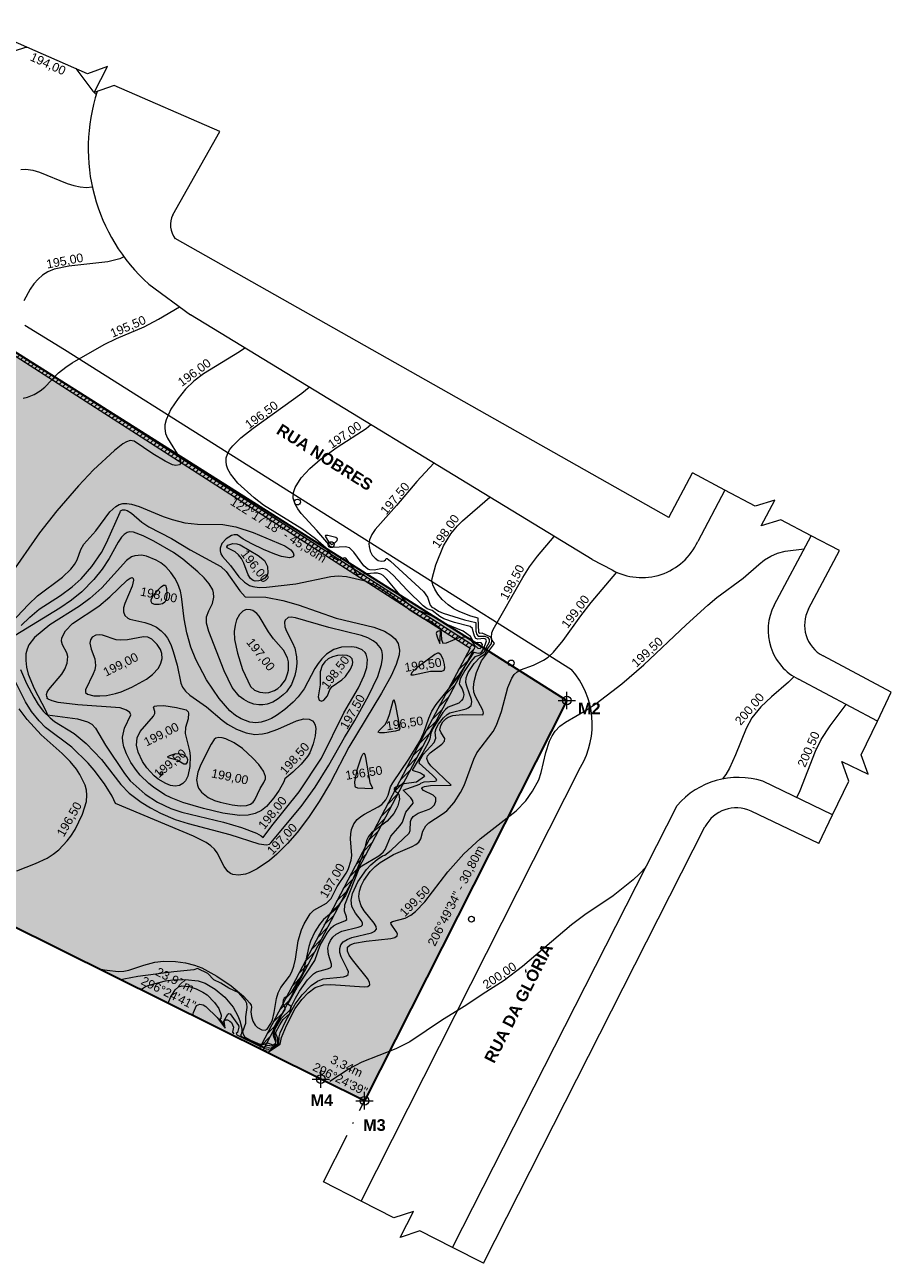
# Model space of a CAD drawing. Header units: metres. Extents: x 590370.8 to 590464.4, y 8271368.9 to 8271453.9.
# Tile 2 of 2: x 590404.9 to 590464.4, y 8271368.9 to 8271453.9. Entities that reach past the tile are written whole.
import ezdxf

# ---------------------------------------------------------------- set-up
doc = ezdxf.new("R2010")
doc.units = ezdxf.units.M
doc.header["$PDMODE"] = 34
doc.header["$PDSIZE"] = 0.6
doc.linetypes.add('ACAD_ISO10W100', pattern=[18, 12, -3, 0, -3])
doc.layers.get('0').update_dxf_attribs({"lineweight": 9})
for name, color, linetype, lineweight in [('@Confinantes', 30, 'ACAD_ISO10W100', 20), ('@Curvas de Nível', 23, 'Continuous', 9), ('@Edificação', 15, 'Continuous', 9), ('@Sistema Viário', 8, 'Continuous', 20), ('Poste', 50, 'Continuous', 9)]:
    doc.layers.add(name, color=color, linetype=linetype, lineweight=lineweight)
doc.layers.add('@Hachura Lote', color=7, linetype='Continuous', lineweight=9, true_color=0xffffad, transparency=0.3)
doc.layers.add('@Perímetro', color=7, linetype='Continuous', lineweight=35, true_color=0x24b28c)
doc.styles.add('ARIAL-00', font='arial.ttf')
doc.styles.get("Standard").update_dxf_attribs({"font": 'arialbd.ttf'})
doc.styles.add('style1', font='arialbd.ttf')

msp = doc.modelspace()

# ---------------------------------------------------------------- hatches: boundary and pattern name
at = {"layer": '@Edificação'}
h = msp.add_hatch(dxfattribs=at)
h.set_pattern_fill('ANSI31', color=256, scale=0.088)
h.set_pattern_definition([(45, (0, 0), (-0.1975656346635, 0.1975656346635), [])])
h.paths.add_polyline_path([(590421.045, 8271383.633), (590421.288, 8271383.512), (590421.344, 8271383.618), (590426.928, 8271394.24), (590435.741, 8271411.001), (590435.851, 8271411.212), (590418.216, 8271422.52), (590413.286, 8271425.681), (590403.284, 8271432.098), (590382.731, 8271402.55), (590383.082, 8271402.381), (590403.383, 8271431.769), (590432.407, 8271413.128), (590435.503, 8271411.139), (590432.162, 8271404.85), (590426.093, 8271393.28), (590421.189, 8271383.909), (590421.101, 8271383.739)])
at = {"layer": '@Hachura Lote'}
h = msp.add_hatch(color=256, dxfattribs=at)
h.dxf.hatch_style = 1
h.paths.add_polyline_path([(590428.252, 8271380.053), (590428.252, 8271380.053), (590425.259, 8271381.54), (590403.788, 8271392.204), (590400.153, 8271394.051), (590396.832, 8271395.804), (590392.483, 8271397.912), (590385.866, 8271401.041), (590382.731, 8271402.55), (590382.731, 8271402.55), (590403.284, 8271432.098), (590442.152, 8271407.538)])

# ---------------------------------------------------------------- linework, layer by layer
for p in [(590442.152, 8271407.538), (590425.259, 8271381.54), (590428.252, 8271380.053)]:
    msp.add_point(p)
at = {"layer": '@Confinantes', "ltscale": 0.3}
msp.add_lwpolyline([(590425.43, 8271374.475), (590425.43, 8271374.475), (590428.252, 8271380.054)], dxfattribs=at)
at = {"layer": '@Curvas de Nível'}
for points, elevation in [([(590405.096, 8271452.388), (590404.967, 8271452.372), (590404.194, 8271452.135), (590403.475, 8271451.731), (590403.141, 8271451.455), (590402.943, 8271451.244)], 194), ([(590408.44, 8271450.926), (590409.596, 8271449.39), (590409.84, 8271449.143)], 194), ([(590404.649, 8271444.006), (590404.995, 8271444.016), (590405.47, 8271443.952), (590405.943, 8271443.82), (590407.829, 8271443.048), (590408.302, 8271442.895), (590408.742, 8271442.805), (590409.177, 8271442.773), (590409.562, 8271442.809)], 194.5), ([(590411.739, 8271437.996), (590411.459, 8271437.872), (590410.635, 8271437.661), (590407.948, 8271437.37), (590406.952, 8271437.153), (590406.503, 8271436.962), (590406.154, 8271436.736), (590405.837, 8271436.459), (590405.551, 8271436.14), (590405.297, 8271435.788), (590404.865, 8271434.988)], 195), ([(590404.822, 8271428.308), (590405.106, 8271428.368), (590405.563, 8271428.544), (590405.985, 8271428.794), (590406.312, 8271429.057), (590407.246, 8271430.028), (590407.738, 8271430.432), (590408.18, 8271430.714), (590410.373, 8271431.994), (590411.231, 8271432.406), (590413.129, 8271433.207), (590414.116, 8271433.717), (590415.557, 8271434.57)], 195.5), ([(590420.049, 8271431.74), (590419.667, 8271431.472), (590417.2, 8271429.974), (590416.538, 8271429.474), (590415.956, 8271428.906), (590415.457, 8271428.285), (590414.966, 8271427.55), (590414.625, 8271426.821), (590414.544, 8271426.464), (590414.535, 8271426.208), (590414.597, 8271425.879), (590414.723, 8271425.561), (590415.566, 8271424.187), (590415.632, 8271423.99), (590415.618, 8271423.814), (590415.541, 8271423.719), (590415.301, 8271423.675), (590415.071, 8271423.731), (590414.558, 8271423.97), (590413.716, 8271424.464), (590412.442, 8271425.356), (590412.166, 8271425.385), (590411.921, 8271425.305), (590411.657, 8271425.151), (590411.081, 8271424.695), (590409.652, 8271423.383), (590408.627, 8271422.286), (590407.118, 8271420.556), (590405.944, 8271419.057), (590403.891, 8271416.127)], 196), ([(590404.003, 8271412.866), (590405.178, 8271414.123), (590405.793, 8271414.713), (590407.523, 8271416.009), (590408.094, 8271416.559), (590408.344, 8271416.877), (590408.529, 8271417.192), (590408.784, 8271417.903), (590408.979, 8271418.263), (590409.801, 8271419.197), (590410.766, 8271420.496), (590411.18, 8271420.869), (590411.417, 8271420.991), (590411.67, 8271421.056), (590411.94, 8271421.069), (590412.264, 8271421.028), (590412.779, 8271420.866), (590414.441, 8271420.163), (590415.042, 8271419.963), (590415.909, 8271419.738), (590416.79, 8271419.636), (590418.521, 8271419.628), (590419.431, 8271419.464), (590420.61, 8271419.063), (590422.795, 8271418.166), (590423.207, 8271417.881), (590423.36, 8271417.683), (590423.409, 8271417.525), (590423.352, 8271417.404), (590423.109, 8271417.338), (590422.565, 8271417.432), (590422.091, 8271417.584), (590421.31, 8271417.903), (590420.51, 8271418.286), (590419.916, 8271418.618), (590419.517, 8271418.921), (590419.312, 8271418.924), (590419.127, 8271418.867), (590418.752, 8271418.645), (590418.466, 8271418.318), (590418.351, 8271417.998), (590418.347, 8271417.817), (590418.401, 8271417.612), (590418.508, 8271417.421), (590419.049, 8271416.805), (590419.631, 8271416.029), (590420.005, 8271415.661), (590420.369, 8271415.44), (590420.582, 8271415.366), (590421.021, 8271415.294), (590421.526, 8271415.311), (590423.543, 8271415.548), (590425.953, 8271416.06), (590426.451, 8271416.089), (590427.029, 8271416.049), (590428.202, 8271415.782), (590428.848, 8271415.518), (590429.257, 8271415.299), (590430.069, 8271414.781), (590431.385, 8271413.73), (590432.306, 8271413.168), (590432.806, 8271412.985), (590433.506, 8271412.465), (590433.537, 8271411.728), (590433.638, 8271411.473), (590433.879, 8271411.499), (590434.754, 8271411.861), (590435.165, 8271411.917), (590435.345, 8271411.887), (590435.488, 8271411.796), (590435.788, 8271411.353), (590436.045, 8271411.135), (590436.204, 8271411.112), (590436.341, 8271411.245), (590436.364, 8271411.38), (590436.278, 8271411.502), (590436.01, 8271411.53), (590435.765, 8271411.476), (590435.726, 8271411.622), (590435.527, 8271411.926), (590435.031, 8271412.294), (590433.875, 8271412.777), (590432.862, 8271413.345), (590431.83, 8271413.786), (590431.483, 8271413.976), (590430.929, 8271414.487), (590429.794, 8271415.861), (590429.536, 8271416.112), (590429.382, 8271416.209), (590429.16, 8271416.277), (590428.892, 8271416.29), (590427.778, 8271416.161), (590427.506, 8271416.635), (590426.963, 8271417.305), (590426.859, 8271417.333), (590426.479, 8271417.163), (590426.333, 8271417.208), (590426.011, 8271417.395), (590426.003, 8271417.479), (590425.903, 8271417.646), (590425.614, 8271417.991), (590424.894, 8271418.648), (590423.953, 8271419.334), (590421.317, 8271420.947), (590420.67, 8271421.46), (590419.554, 8271422.464), (590419.046, 8271423.093), (590418.872, 8271423.422), (590418.786, 8271423.689), (590418.75, 8271423.951), (590418.767, 8271424.201), (590418.841, 8271424.447), (590418.996, 8271424.745), (590419.206, 8271425.024), (590419.77, 8271425.576), (590420.619, 8271426.246), (590423.949, 8271428.638), (590424.446, 8271429.063)], 196.5), ([(590409.964, 8271389.136), (590410.408, 8271389.05), (590410.593, 8271389.014), (590411.349, 8271388.926), (590411.725, 8271388.949), (590412.084, 8271389.03), (590413.093, 8271389.365), (590413.866, 8271389.564), (590414.457, 8271389.644), (590415.287, 8271389.624), (590415.971, 8271389.52), (590416.581, 8271389.364), (590417.087, 8271389.172), (590418.127, 8271388.618), (590419.096, 8271387.944), (590419.938, 8271387.239), (590420.377, 8271386.756), (590420.466, 8271386.619), (590420.498, 8271386.486), (590420.457, 8271386.147), (590420.501, 8271385.83), (590420.598, 8271385.515), (590420.752, 8271385.248), (590420.916, 8271385.078), (590421.202, 8271384.922), (590421.424, 8271384.905), (590421.573, 8271384.978), (590421.833, 8271385.346), (590421.942, 8271385.619), (590422.062, 8271386.122), (590422.208, 8271387.073), (590422.338, 8271387.461), (590422.521, 8271387.823), (590423.106, 8271388.618), (590423.265, 8271388.908), (590423.414, 8271389.299), (590423.519, 8271389.777), (590423.706, 8271391.042), (590423.935, 8271391.795), (590424.107, 8271392.198), (590424.523, 8271392.886), (590424.768, 8271393.139), (590425.645, 8271393.628), (590425.956, 8271393.946), (590426.368, 8271394.771), (590426.992, 8271395.684), (590427.124, 8271395.933), (590427.335, 8271396.575), (590427.375, 8271396.893), (590427.302, 8271398.047), (590427.313, 8271398.372), (590427.369, 8271398.685), (590427.526, 8271399.062), (590427.761, 8271399.365), (590427.995, 8271399.567), (590428.258, 8271399.74), (590429.205, 8271400.227), (590429.443, 8271400.398), (590429.726, 8271400.709), (590429.884, 8271401.039), (590430.052, 8271401.599), (590430.205, 8271401.883), (590431.301, 8271403.509), (590432.063, 8271404.736), (590432.34, 8271405.344), (590432.664, 8271406.317), (590432.88, 8271406.805), (590433.172, 8271407.26), (590434.597, 8271409.028), (590435.784, 8271410.846), (590436.057, 8271410.791), (590436.193, 8271410.81), (590436.303, 8271410.872), (590436.446, 8271411.111), (590436.631, 8271411.628), (590436.577, 8271411.75), (590436.452, 8271411.802), (590436.03, 8271411.755), (590435.907, 8271411.791), (590435.818, 8271411.946), (590435.72, 8271412.283), (590435.674, 8271412.474), (590435.521, 8271412.609), (590434.44, 8271412.899), (590433.699, 8271413.144), (590433.418, 8271413.309), (590432.892, 8271413.706), (590432.553, 8271413.836), (590432.275, 8271414.04), (590431.181, 8271415.114), (590430.231, 8271416.138), (590429.834, 8271416.489), (590429.7, 8271416.564), (590429.499, 8271416.608), (590428.911, 8271416.497), (590428.622, 8271416.517), (590428.485, 8271416.565), (590428.215, 8271416.774), (590427.533, 8271417.727), (590427.22, 8271418.029), (590426.948, 8271418.098), (590426.089, 8271418.043), (590425.904, 8271418.111), (590425.804, 8271418.25), (590424.99, 8271419.206), (590423.906, 8271420.367), (590423.669, 8271420.696), (590423.491, 8271421.03), (590423.369, 8271421.436), (590423.388, 8271421.828), (590423.497, 8271422.163), (590423.903, 8271422.834), (590424.493, 8271423.479), (590425.203, 8271424.084), (590426.371, 8271424.926), (590428.363, 8271426.208), (590428.684, 8271426.483)], 197), ([(590433.02, 8271423.843), (590431.843, 8271422.573), (590430.461, 8271420.923), (590428.998, 8271419.282), (590428.764, 8271418.943), (590428.609, 8271418.581), (590428.562, 8271418.298), (590428.569, 8271418.105), (590428.648, 8271417.794), (590428.792, 8271417.522), (590428.979, 8271417.305), (590429.187, 8271417.161), (590429.392, 8271417.1), (590429.612, 8271417.138), (590429.704, 8271417.205), (590429.738, 8271417.285), (590429.82, 8271417.279), (590430.047, 8271417.107), (590432.299, 8271415.016), (590432.593, 8271414.635), (590432.768, 8271414.081), (590432.876, 8271413.956), (590433.047, 8271413.885), (590433.346, 8271413.672), (590433.651, 8271413.533), (590435.127, 8271413.072), (590435.89, 8271412.892), (590435.909, 8271412.295), (590435.975, 8271412.078), (590436.056, 8271411.964), (590436.525, 8271411.945), (590436.716, 8271411.852), (590436.808, 8271411.732), (590436.811, 8271411.544), (590436.577, 8271411.135), (590436.458, 8271410.831), (590436.18, 8271410.659), (590435.825, 8271410.531), (590435.563, 8271410.221), (590435.15, 8271409.607), (590434.819, 8271409.023), (590434.768, 8271408.681), (590434.84, 8271408.531), (590434.963, 8271408.335), (590435.058, 8271408.065), (590435.073, 8271407.915), (590435.001, 8271407.65), (590434.925, 8271407.534), (590434.724, 8271407.362), (590433.995, 8271407.068), (590433.807, 8271406.91), (590433.644, 8271406.709), (590432.953, 8271405.618), (590432.803, 8271405.291), (590432.736, 8271404.895), (590432.643, 8271404.669), (590432.264, 8271403.957), (590431.527, 8271402.76), (590432.112, 8271402.574), (590432.315, 8271402.431), (590432.366, 8271402.313), (590431.835, 8271401.919), (590430.948, 8271401.813), (590430.408, 8271401.594), (590430.304, 8271401.497), (590430.284, 8271401.392), (590430.353, 8271401.305), (590430.5, 8271401.218), (590430.617, 8271401.096), (590430.654, 8271400.766), (590430.538, 8271400.308), (590430.434, 8271400.065), (590430.263, 8271399.777), (590429.814, 8271399.255), (590428.728, 8271398.439), (590428.53, 8271398.208), (590428.403, 8271397.92), (590428.24, 8271397.229), (590428.076, 8271396.758), (590427.472, 8271395.307), (590426.941, 8271394.149), (590426.272, 8271393.187), (590425.433, 8271392.491), (590425.163, 8271392.149), (590424.855, 8271391.655), (590424.559, 8271391.012), (590424.427, 8271390.637), (590424.087, 8271389.065), (590424.012, 8271388.826), (590423.897, 8271388.627), (590423.229, 8271387.484), (590423.035, 8271387.28), (590422.729, 8271387.088), (590422.663, 8271386.969), (590422.644, 8271386.759), (590422.783, 8271386.432), (590422.78, 8271386.313), (590422.239, 8271385.48), (590422.081, 8271385.177), (590422.002, 8271384.935), (590421.99, 8271384.534), (590422.138, 8271384.086), (590422.116, 8271383.957), (590421.983, 8271383.875), (590421.613, 8271384.005), (590421.353, 8271383.905), (590421.097, 8271383.912), (590420.441, 8271384.193), (590420.048, 8271384.417), (590419.943, 8271384.617), (590419.912, 8271384.798), (590420.115, 8271385.371), (590420.113, 8271385.814), (590420.2, 8271386.449), (590420.168, 8271386.741), (590420.062, 8271386.968), (590419.624, 8271387.467), (590418.945, 8271387.79), (590418.385, 8271388.128), (590417.9, 8271388.361), (590417.503, 8271388.787), (590416.791, 8271389.128), (590416.542, 8271389.041), (590415.169, 8271388.91), (590412.685, 8271388.573), (590411.726, 8271388.395), (590411.529, 8271388.359)], 197.5), ([(590412.884, 8271387.686), (590413.004, 8271387.761), (590413.212, 8271387.89), (590413.473, 8271387.983), (590414.587, 8271388.286), (590415.104, 8271388.36), (590415.943, 8271388.373), (590416.823, 8271388.281), (590417.305, 8271388.116), (590418.001, 8271387.718), (590418.666, 8271387.158), (590419.237, 8271386.47), (590419.563, 8271385.894), (590419.7, 8271385.543), (590419.822, 8271385.005), (590419.836, 8271384.771), (590419.792, 8271384.611), (590419.741, 8271384.547), (590419.866, 8271384.436), (590421.34, 8271383.736), (590421.622, 8271383.865), (590421.892, 8271383.829), (590422.079, 8271383.904), (590422.157, 8271383.988), (590422.181, 8271384.203), (590422.061, 8271384.733), (590422.128, 8271384.981), (590422.555, 8271385.729), (590423.161, 8271386.303), (590423.222, 8271386.521), (590422.997, 8271386.681), (590423.658, 8271387.873), (590424.851, 8271389.675), (590425.217, 8271390.738), (590425.682, 8271391.566), (590425.974, 8271391.915), (590426.138, 8271392.054), (590426.329, 8271392.167), (590426.961, 8271392.428), (590427.035, 8271392.5), (590427.026, 8271392.681), (590426.886, 8271393.067), (590426.896, 8271393.504), (590427.894, 8271396.009), (590428.084, 8271396.188), (590429.246, 8271396.862), (590429.541, 8271397.119), (590429.67, 8271397.311), (590430.062, 8271398.212), (590430.712, 8271398.954), (590430.861, 8271399.175), (590431.099, 8271399.876), (590431.588, 8271400.485), (590431.565, 8271400.65), (590431.435, 8271400.844), (590430.911, 8271401.376), (590432.053, 8271401.785), (590432.121, 8271401.866), (590432.354, 8271401.946), (590433.108, 8271401.992), (590433.218, 8271402.042), (590433.167, 8271402.158), (590432.918, 8271402.419), (590432.004, 8271403.226), (590432.046, 8271403.434), (590432.296, 8271403.836), (590433.041, 8271404.656), (590433.149, 8271404.941), (590433.12, 8271405.369), (590433.183, 8271405.609), (590433.346, 8271405.902), (590433.692, 8271406.343), (590433.936, 8271406.568), (590434.123, 8271406.679), (590435.232, 8271406.969), (590435.385, 8271407.038), (590435.57, 8271407.204), (590435.636, 8271407.455), (590435.613, 8271407.615), (590435.279, 8271408.522), (590435.225, 8271408.771), (590435.242, 8271409.092), (590435.376, 8271409.465), (590435.784, 8271410.078), (590436.194, 8271410.502), (590436.556, 8271410.775), (590436.662, 8271411.006), (590436.969, 8271411.458), (590436.994, 8271411.667), (590436.944, 8271411.838), (590436.877, 8271411.913), (590436.341, 8271412.16), (590436.181, 8271412.137), (590436.117, 8271412.238), (590436.07, 8271413.188), (590435.567, 8271413.319), (590434.808, 8271413.619), (590434.396, 8271413.835), (590434.004, 8271414.096), (590433.599, 8271414.469), (590433.29, 8271414.85), (590433.083, 8271415.172), (590432.942, 8271415.478), (590432.889, 8271415.756), (590432.9, 8271415.924), (590433.151, 8271416.861), (590433.685, 8271418.148), (590434.183, 8271418.984), (590434.646, 8271419.538), (590434.992, 8271419.88), (590436.869, 8271421.5)], 198), ([(590404.681, 8271412.69), (590405.268, 8271413.267), (590405.926, 8271413.814), (590407.374, 8271414.753), (590408.17, 8271415.352), (590408.794, 8271415.901), (590409.542, 8271416.734), (590410.189, 8271417.696), (590410.549, 8271418.361), (590411.48, 8271420.471), (590411.504, 8271420.571), (590411.628, 8271420.64), (590411.796, 8271420.636), (590411.964, 8271420.578), (590412.257, 8271420.395), (590412.967, 8271419.788), (590413.447, 8271419.473), (590415.007, 8271418.651), (590416.295, 8271417.884), (590418.388, 8271416.738), (590418.758, 8271416.395), (590419.697, 8271415.072), (590420.056, 8271414.655), (590421.49, 8271414.628), (590422.654, 8271414.414), (590423.697, 8271414.099), (590426.318, 8271413.19), (590428.901, 8271412.577), (590429.638, 8271412.289), (590430.074, 8271412.029), (590430.371, 8271411.763), (590430.565, 8271411.444), (590430.657, 8271410.997), (590430.629, 8271410.662), (590430.435, 8271410.006), (590430.077, 8271409.221), (590429.413, 8271408.031), (590427.174, 8271404.341), (590425.914, 8271401.902), (590425.152, 8271400.603), (590424.406, 8271399.509), (590423.628, 8271398.478), (590422.958, 8271397.71), (590422.242, 8271396.992), (590421.721, 8271396.542), (590420.886, 8271395.982), (590420.336, 8271395.71), (590420.081, 8271395.62), (590419.613, 8271395.537), (590419.211, 8271395.583), (590419.046, 8271395.655), (590418.868, 8271395.795), (590418.623, 8271396.135), (590418.146, 8271397.074), (590417.945, 8271397.334), (590417.698, 8271397.564), (590417.372, 8271397.791), (590416.512, 8271398.222), (590411.148, 8271400.473), (590410.921, 8271400.975), (590410.402, 8271401.811), (590409.685, 8271402.756), (590409.269, 8271403.233), (590408.149, 8271404.326), (590406.361, 8271405.688), (590405.914, 8271406.14), (590405.392, 8271406.789), (590404.979, 8271407.453), (590404.049, 8271409.323)], 197), ([(590404.636, 8271409.669), (590405.056, 8271408.705), (590405.548, 8271407.756), (590405.849, 8271407.27), (590406.216, 8271406.791), (590406.663, 8271406.338), (590406.971, 8271406.106), (590408.326, 8271405.26), (590409.148, 8271404.582), (590410.185, 8271403.485), (590411.518, 8271401.764), (590412.107, 8271401.167), (590412.927, 8271400.55), (590413.551, 8271400.16), (590414.247, 8271399.797), (590415.257, 8271399.376), (590416.155, 8271399.095), (590419.006, 8271398.333), (590421.011, 8271397.691), (590421.53, 8271397.62), (590421.735, 8271397.67), (590421.813, 8271397.773), (590423.898, 8271400.261), (590424.858, 8271401.592), (590425.8, 8271403.087), (590426.893, 8271405.006), (590427.603, 8271406.159), (590428.539, 8271407.864), (590429.17, 8271409.194), (590429.429, 8271410.001), (590429.495, 8271410.454), (590429.492, 8271410.691), (590429.436, 8271410.964), (590429.337, 8271411.173), (590429.111, 8271411.443), (590428.852, 8271411.639), (590428.487, 8271411.832), (590428.059, 8271411.989), (590425.813, 8271412.546), (590423.522, 8271413.208), (590423.216, 8271413.256), (590423.015, 8271413.23), (590422.816, 8271413.056), (590422.772, 8271412.917), (590422.792, 8271412.595), (590422.904, 8271412.294), (590423.322, 8271411.501), (590423.465, 8271411.138), (590423.596, 8271410.536), (590423.607, 8271410.109), (590423.564, 8271409.677), (590423.475, 8271409.252), (590423.242, 8271408.636), (590422.902, 8271408.142), (590422.681, 8271407.916), (590422.336, 8271407.643), (590421.967, 8271407.428), (590421.579, 8271407.281), (590421.274, 8271407.229), (590421.01, 8271407.229), (590420.647, 8271407.29), (590420.293, 8271407.413), (590419.959, 8271407.595), (590419.655, 8271407.831), (590419.177, 8271408.434), (590418.623, 8271409.579), (590417.558, 8271412.272), (590417.403, 8271412.853), (590417.41, 8271413.281), (590417.559, 8271413.687), (590417.815, 8271414.191), (590417.921, 8271414.639), (590417.898, 8271414.921), (590417.832, 8271415.126), (590417.595, 8271415.541), (590417.24, 8271415.97), (590416.818, 8271416.38), (590415.784, 8271417.239), (590415.129, 8271417.699), (590413.798, 8271418.474), (590413.053, 8271418.855), (590412.383, 8271419.104), (590412.148, 8271419.123), (590411.955, 8271419.074), (590411.757, 8271418.943), (590411.573, 8271418.749), (590411.341, 8271418.416), (590410.711, 8271417.297), (590410.236, 8271416.555), (590409.674, 8271415.835), (590408.838, 8271414.996), (590408.138, 8271414.432), (590407.332, 8271413.873), (590404.258, 8271412.008)], 197.5), ([(590414.778, 8271386.745), (590414.822, 8271386.857), (590414.937, 8271387.151), (590415.258, 8271387.679), (590415.489, 8271387.877), (590415.719, 8271387.932), (590416.23, 8271387.887), (590416.689, 8271387.745), (590417.154, 8271387.514), (590417.441, 8271387.315), (590417.955, 8271386.809), (590418.244, 8271386.378), (590418.405, 8271385.931), (590418.38, 8271385.684), (590418.309, 8271385.646), (590418.639, 8271385.25), (590418.598, 8271385.513), (590418.871, 8271385.989), (590418.947, 8271386.039), (590419.02, 8271386.009), (590419.61, 8271385.212), (590419.634, 8271385.093), (590419.546, 8271384.747), (590419.44, 8271384.668), (590419.5, 8271384.571), (590421.066, 8271383.79), (590421.405, 8271383.657), (590421.632, 8271383.697), (590421.833, 8271383.672), (590422.295, 8271383.953), (590422.303, 8271384.329), (590422.147, 8271384.711), (590422.435, 8271385.254), (590422.682, 8271385.622), (590423.121, 8271386.038), (590423.254, 8271386.542), (590423.509, 8271387.106), (590423.787, 8271387.587), (590424.335, 8271388.35), (590424.762, 8271388.767), (590424.97, 8271388.894), (590425.716, 8271389.107), (590425.892, 8271389.174), (590425.992, 8271389.277), (590426.001, 8271389.43), (590425.785, 8271390.104), (590425.745, 8271390.537), (590425.803, 8271390.804), (590425.92, 8271391.06), (590426.088, 8271391.292), (590426.302, 8271391.486), (590426.698, 8271391.689), (590427.83, 8271391.975), (590428.021, 8271392.047), (590428.125, 8271392.142), (590428.126, 8271392.257), (590428.053, 8271392.397), (590427.63, 8271392.934), (590427.387, 8271393.384), (590427.343, 8271393.83), (590427.436, 8271394.293), (590427.789, 8271395.078), (590428.383, 8271395.929), (590428.698, 8271396.259), (590429.117, 8271396.614), (590429.493, 8271396.859), (590429.654, 8271396.919), (590430.09, 8271397.262), (590431.324, 8271398.416), (590431.4, 8271398.604), (590431.418, 8271399.226), (590431.455, 8271399.354), (590431.589, 8271399.563), (590431.952, 8271399.796), (590432.694, 8271400.072), (590432.852, 8271400.166), (590433.054, 8271400.383), (590433.16, 8271400.629), (590433.145, 8271400.856), (590432.965, 8271401.034), (590432.3, 8271401.357), (590432.199, 8271401.49), (590432.221, 8271401.557), (590432.365, 8271401.638), (590432.795, 8271401.711), (590434.204, 8271401.715), (590432.814, 8271403.043), (590432.624, 8271403.306), (590432.541, 8271403.555), (590432.584, 8271403.73), (590432.772, 8271403.95), (590433.575, 8271404.544), (590433.749, 8271404.739), (590433.771, 8271404.928), (590433.529, 8271405.313), (590433.438, 8271405.525), (590433.487, 8271405.813), (590433.641, 8271406.066), (590433.864, 8271406.292), (590434.001, 8271406.383), (590434.313, 8271406.497), (590434.954, 8271406.567), (590436.393, 8271406.555), (590436.429, 8271406.679), (590436.376, 8271406.87), (590435.877, 8271407.818), (590435.771, 8271408.113), (590435.75, 8271408.418), (590435.791, 8271408.837), (590435.949, 8271409.467), (590436.285, 8271410.268), (590437.185, 8271411.461), (590437.032, 8271411.683), (590436.971, 8271411.868), (590436.993, 8271412.175), (590437.084, 8271412.403), (590439.121, 8271415.983), (590439.589, 8271416.727), (590440.127, 8271417.439), (590441.289, 8271418.81)], 198.5), ([(590421.59, 8271383.362), (590421.705, 8271383.439), (590422.457, 8271383.942), (590422.56, 8271384.406), (590422.893, 8271385.23), (590423.496, 8271386.376), (590423.942, 8271387.001), (590424.388, 8271387.472), (590424.867, 8271387.817), (590425.45, 8271388.015), (590425.952, 8271388.043), (590428.227, 8271387.865), (590428.493, 8271387.898), (590428.626, 8271388), (590428.601, 8271388.185), (590428.454, 8271388.437), (590427.423, 8271389.723), (590427.212, 8271390.04), (590427.084, 8271390.327), (590427.093, 8271390.596), (590427.267, 8271390.764), (590427.561, 8271390.881), (590428.365, 8271391.018), (590430.055, 8271391.195), (590430.34, 8271391.27), (590430.503, 8271391.376), (590430.522, 8271391.516), (590430.441, 8271391.68), (590430.077, 8271392.171), (590430.069, 8271392.285), (590430.189, 8271392.357), (590431.052, 8271392.581), (590431.44, 8271392.789), (590431.767, 8271393.044), (590432.401, 8271393.712), (590433.978, 8271395.765), (590435.087, 8271397.011), (590436.206, 8271398.04), (590438.675, 8271399.965), (590439.337, 8271400.652), (590439.802, 8271401.301), (590440.217, 8271402.096), (590440.398, 8271402.599), (590440.7, 8271403.965), (590440.956, 8271404.752), (590441.133, 8271405.112), (590441.339, 8271405.422), (590441.667, 8271405.763), (590442.055, 8271406.058), (590443.468, 8271406.884), (590444.164, 8271407.335), (590445.938, 8271408.674), (590447.432, 8271409.976), (590450.351, 8271412.739), (590451.823, 8271414.077), (590452.459, 8271414.604), (590454.269, 8271415.93), (590455.324, 8271416.877), (590455.722, 8271417.185), (590456.156, 8271417.454), (590456.621, 8271417.655), (590457.144, 8271417.782), (590458.444, 8271417.956)], 199.5), ([(590421.324, 8271383.495), (590421.503, 8271383.539), (590421.648, 8271383.575), (590421.762, 8271383.536), (590422.376, 8271383.947), (590422.395, 8271384.452), (590422.47, 8271384.716), (590422.861, 8271385.548), (590423.501, 8271386.683), (590423.976, 8271387.333), (590424.584, 8271387.966), (590425.031, 8271388.271), (590425.426, 8271388.413), (590426.803, 8271388.558), (590427.021, 8271388.621), (590427.142, 8271388.731), (590427.149, 8271388.901), (590427.071, 8271389.121), (590426.665, 8271389.935), (590426.572, 8271390.221), (590426.551, 8271390.497), (590426.631, 8271390.757), (590426.801, 8271390.963), (590427.067, 8271391.13), (590427.392, 8271391.255), (590428.745, 8271391.592), (590428.965, 8271391.694), (590429.077, 8271391.829), (590429.051, 8271392.015), (590428.914, 8271392.241), (590428.228, 8271393.099), (590428.028, 8271393.435), (590427.902, 8271393.799), (590427.877, 8271394.077), (590427.919, 8271394.436), (590428.028, 8271394.802), (590428.207, 8271395.187), (590428.64, 8271395.791), (590428.982, 8271396.126), (590429.334, 8271396.403), (590430.246, 8271396.957), (590431.533, 8271397.511), (590431.791, 8271397.644), (590431.986, 8271397.799), (590432.125, 8271398.027), (590432.271, 8271398.555), (590432.465, 8271398.932), (590432.683, 8271399.134), (590433.588, 8271399.722), (590433.902, 8271399.968), (590434.408, 8271400.538), (590434.845, 8271401.214), (590435.102, 8271401.709), (590435.762, 8271403.518), (590435.968, 8271403.932), (590437.091, 8271405.412), (590437.328, 8271405.852), (590437.657, 8271406.79), (590438.091, 8271408.431), (590438.363, 8271409.073), (590438.53, 8271409.314), (590438.749, 8271409.516), (590438.976, 8271409.644), (590439.865, 8271409.963), (590440.537, 8271410.295), (590440.86, 8271410.518), (590441.225, 8271410.849), (590441.894, 8271411.65), (590443.107, 8271413.34), (590443.821, 8271414.26), (590445.579, 8271416.344)], 199), ([(590457.75, 8271409.172), (590457.37, 8271408.807), (590456.208, 8271407.797), (590455.476, 8271407.106), (590454.854, 8271406.345), (590454.456, 8271405.617), (590453.743, 8271403.802), (590453.33, 8271402.885), (590453.074, 8271402.458), (590452.84, 8271402.151)], 200), ([(590457.936, 8271400.872), (590457.943, 8271400.882), (590458.174, 8271401.346), (590459.232, 8271404.054), (590459.623, 8271404.869), (590460.229, 8271405.805), (590461.331, 8271407.264)], 200.5), ([(590404.381, 8271395.849), (590405.661, 8271396.338), (590406.461, 8271396.705), (590406.875, 8271396.974), (590407.263, 8271397.287), (590407.844, 8271397.892), (590408.096, 8271398.227), (590408.376, 8271398.678), (590408.881, 8271399.72), (590409.156, 8271400.591), (590409.194, 8271401.025), (590409.157, 8271401.375), (590409.064, 8271401.723), (590408.71, 8271402.461), (590408.47, 8271402.816), (590408.033, 8271403.343), (590407.486, 8271403.889), (590406.064, 8271405.186), (590405.091, 8271406.228), (590404.552, 8271406.955)], 196.5), ([(590447.591, 8271396.119), (590447.128, 8271395.618), (590446.7, 8271395.22), (590445.323, 8271394.125), (590443.397, 8271392.81), (590442.479, 8271392.139), (590439.106, 8271389.278), (590437.844, 8271388.299), (590436.336, 8271387.352), (590435.217, 8271386.584), (590433.605, 8271385.603), (590431.372, 8271384.094), (590430.416, 8271383.619), (590428.083, 8271382.698), (590427.192, 8271382.242), (590425.876, 8271381.367)], 200), ([(590416.473, 8271385.903), (590416.495, 8271386.027), (590416.51, 8271386.107), (590416.729, 8271386.584), (590416.939, 8271386.687), (590417.171, 8271386.636), (590417.355, 8271386.529), (590418.131, 8271385.774), (590418.692, 8271385.04), (590418.62, 8271385.507), (590418.722, 8271385.6), (590418.855, 8271385.597), (590419.004, 8271385.525), (590419.122, 8271385.414), (590419.26, 8271385.101), (590419.182, 8271384.755), (590419.275, 8271384.646)], 199)]:
    msp.add_lwpolyline(points, dxfattribs=dict(at, elevation=elevation))
for points, elevation in [([(590420.993, 8271415.745), (590420.738, 8271415.74), (590420.619, 8271415.776), (590420.428, 8271415.92), (590420.274, 8271416.156), (590419.959, 8271416.977), (590419.801, 8271417.291), (590419.603, 8271417.538), (590419.372, 8271417.737), (590418.832, 8271418.029), (590418.796, 8271418.078), (590418.871, 8271418.198), (590419.222, 8271418.328), (590419.49, 8271418.305), (590419.714, 8271418.223), (590420.958, 8271417.492), (590421.382, 8271417.14), (590421.584, 8271416.748), (590421.613, 8271416.292), (590421.567, 8271416.152), (590421.404, 8271415.947), (590421.174, 8271415.803)], 196), ([(590426.285, 8271418.74), (590425.743, 8271418.867), (590425.583, 8271418.869), (590425.548, 8271418.824), (590425.794, 8271418.439), (590426.009, 8271418.26), (590426.196, 8271418.34), (590426.387, 8271418.53), (590426.401, 8271418.627)], 197.5), ([(590421.289, 8271398.135), (590421.883, 8271398.936), (590423.767, 8271401.276), (590425.306, 8271403.578), (590426.83, 8271406.688), (590427.837, 8271408.398), (590428.239, 8271409.245), (590428.413, 8271409.809), (590428.47, 8271410.361), (590428.381, 8271410.717), (590428.313, 8271410.826), (590428.089, 8271411.025), (590427.698, 8271411.176), (590427.397, 8271411.222), (590426.673, 8271411.188), (590426.161, 8271411.032), (590425.652, 8271410.711), (590425.327, 8271410.399), (590425.074, 8271410.078), (590424.849, 8271409.725), (590424.106, 8271408.345), (590423.69, 8271407.78), (590423.362, 8271407.428), (590422.783, 8271406.914), (590422.22, 8271406.507), (590421.879, 8271406.311), (590421.518, 8271406.152), (590421.152, 8271406.048), (590420.786, 8271406.011), (590420.387, 8271406.057), (590419.783, 8271406.276), (590419.389, 8271406.516), (590419.012, 8271406.83), (590418.273, 8271407.68), (590417.408, 8271408.964), (590416.675, 8271410.344), (590416.338, 8271411.193), (590416.063, 8271412.192), (590415.864, 8271413.141), (590415.691, 8271414.674), (590415.615, 8271415.055), (590415.431, 8271415.552), (590415.229, 8271415.927), (590414.952, 8271416.329), (590414.605, 8271416.716), (590414.264, 8271416.984), (590413.954, 8271417.17), (590413.284, 8271417.443), (590412.94, 8271417.51), (590412.484, 8271417.482), (590412.253, 8271417.391), (590411.921, 8271417.147), (590410.219, 8271415.278), (590409.394, 8271414.534), (590408.674, 8271414.016), (590406.659, 8271412.732), (590405.604, 8271411.863), (590405.203, 8271411.363), (590405.08, 8271411.072), (590405.011, 8271410.732), (590404.997, 8271410.292), (590405.051, 8271409.822), (590405.168, 8271409.339), (590405.564, 8271408.37), (590406.346, 8271406.882), (590406.484, 8271406.547), (590408.554, 8271406.267), (590409.232, 8271406.072), (590409.542, 8271405.902), (590409.794, 8271405.647), (590410.469, 8271404.472), (590411.765, 8271402.526), (590412.157, 8271402.024), (590413.191, 8271401.114), (590414.043, 8271400.56), (590414.968, 8271400.122), (590415.706, 8271399.869), (590418.569, 8271399.179), (590419.802, 8271398.821), (590420.836, 8271398.423), (590421.167, 8271398.243)], 198), ([(590422.776, 8271402.157), (590422.717, 8271401.96), (590422.405, 8271401.389), (590422.03, 8271400.847), (590421.52, 8271400.256), (590421.188, 8271399.989), (590420.747, 8271399.772), (590420.27, 8271399.656), (590419.67, 8271399.635), (590418.532, 8271399.807), (590417.2, 8271400.109), (590415.77, 8271400.528), (590414.975, 8271400.851), (590414.554, 8271401.066), (590413.756, 8271401.581), (590413.438, 8271401.842), (590412.86, 8271402.415), (590412.59, 8271402.734), (590412.22, 8271403.28), (590411.909, 8271403.88), (590411.73, 8271404.356), (590411.653, 8271404.723), (590411.646, 8271405.029), (590411.776, 8271405.635), (590412.221, 8271406.549), (590412.146, 8271406.709), (590411.904, 8271406.875), (590411.467, 8271407.022), (590408.564, 8271407.247), (590407.209, 8271407.409), (590406.797, 8271407.508), (590406.54, 8271407.62), (590406.476, 8271407.681), (590406.488, 8271407.749), (590406.432, 8271407.817), (590406.425, 8271407.943), (590406.474, 8271408.108), (590406.585, 8271408.29), (590407.474, 8271409.351), (590407.677, 8271409.684), (590407.84, 8271410.095), (590407.873, 8271410.562), (590407.818, 8271410.803), (590407.524, 8271411.365), (590407.453, 8271411.605), (590407.479, 8271411.832), (590407.731, 8271412.32), (590408.202, 8271412.82), (590410.023, 8271414.009), (590410.774, 8271414.657), (590411.963, 8271415.806), (590412.16, 8271415.946), (590412.295, 8271415.974), (590412.364, 8271415.912), (590412.391, 8271415.791), (590412.311, 8271415.381), (590411.797, 8271414.192), (590411.715, 8271413.902), (590411.704, 8271413.636), (590411.801, 8271413.378), (590412.001, 8271413.186), (590412.143, 8271413.118), (590413.168, 8271412.894), (590413.581, 8271412.765), (590413.978, 8271412.569), (590414.295, 8271412.329), (590414.525, 8271412.085), (590414.724, 8271411.806), (590414.949, 8271411.376), (590415.126, 8271410.912), (590415.384, 8271409.955), (590415.644, 8271408.738), (590415.758, 8271408.442), (590415.96, 8271408.171), (590416.269, 8271407.896), (590417.416, 8271407.092), (590418.486, 8271406.175), (590418.854, 8271405.912), (590419.455, 8271405.573), (590420.14, 8271405.306), (590420.716, 8271405.204), (590421.252, 8271405.243), (590421.604, 8271405.322), (590422.3, 8271405.566), (590423.582, 8271406.139), (590424.08, 8271406.271), (590424.461, 8271406.25), (590424.681, 8271406.133), (590424.793, 8271405.999), (590424.867, 8271405.832), (590424.907, 8271405.607), (590424.878, 8271405.102), (590424.74, 8271404.569), (590424.491, 8271403.945), (590424.343, 8271403.689), (590423.918, 8271403.169), (590423.329, 8271402.614)], 198.5), ([(590414.587, 8271415.458), (590414.667, 8271415.236), (590414.674, 8271414.814), (590414.626, 8271414.476), (590414.541, 8271414.297), (590414.391, 8271414.173), (590414.165, 8271414.121), (590413.847, 8271414.13), (590413.664, 8271414.207), (590413.604, 8271414.324), (590413.604, 8271414.447), (590413.763, 8271414.782), (590414.282, 8271415.337), (590414.456, 8271415.453)], 198), ([(590421.693, 8271408.086), (590422.065, 8271408.222), (590422.303, 8271408.367), (590422.519, 8271408.547), (590422.825, 8271408.961), (590422.975, 8271409.358), (590423.029, 8271409.625), (590423.028, 8271410.193), (590422.963, 8271410.467), (590422.684, 8271410.987), (590422.012, 8271411.765), (590421.659, 8271412.243), (590421.019, 8271413.317), (590420.869, 8271413.503), (590420.594, 8271413.707), (590420.424, 8271413.773), (590420.139, 8271413.789), (590419.893, 8271413.68), (590419.666, 8271413.448), (590419.476, 8271413.076), (590419.374, 8271412.715), (590419.313, 8271412.278), (590419.33, 8271411.736), (590419.533, 8271410.786), (590419.871, 8271409.674), (590420.427, 8271408.504), (590420.7, 8271408.254), (590421.062, 8271408.1), (590421.48, 8271408.058)], 197), ([(590433.44, 8271411.458), (590433.475, 8271412.197), (590433.45, 8271412.3), (590433.379, 8271412.33), (590433.221, 8271412.252), (590433.183, 8271412.144), (590433.267, 8271411.838)], 196.5), ([(590413.295, 8271409.013), (590413.698, 8271409.314), (590414.105, 8271409.765), (590414.279, 8271410.095), (590414.353, 8271410.431), (590414.342, 8271410.756), (590414.256, 8271411.047), (590414.023, 8271411.386), (590413.659, 8271411.739), (590413.372, 8271411.878), (590413.083, 8271411.9), (590411.985, 8271411.692), (590411.529, 8271411.674), (590411.214, 8271411.714), (590410.255, 8271412.014), (590410.052, 8271412.044), (590409.807, 8271412.017), (590409.552, 8271411.876), (590409.44, 8271411.711), (590409.403, 8271411.484), (590409.488, 8271411.062), (590409.728, 8271410.409), (590409.78, 8271409.93), (590409.728, 8271409.647), (590409.624, 8271409.36), (590409.092, 8271408.271), (590409.098, 8271408.088), (590409.225, 8271407.969), (590409.661, 8271407.859), (590410.077, 8271407.846), (590410.529, 8271407.883), (590411.158, 8271408.008), (590411.556, 8271408.131), (590412.288, 8271408.442)], 199), ([(590427.458, 8271410.167), (590427.411, 8271410.399), (590427.279, 8271410.54), (590427.057, 8271410.624), (590426.779, 8271410.654), (590426.407, 8271410.619), (590426.056, 8271410.537), (590425.756, 8271410.395), (590425.523, 8271410.197), (590425.347, 8271409.946), (590425.211, 8271409.502), (590425.211, 8271408.614), (590425.071, 8271407.789), (590425.146, 8271407.57), (590425.294, 8271407.501), (590425.474, 8271407.564), (590425.718, 8271407.866), (590425.886, 8271408.302), (590426.029, 8271408.501), (590426.692, 8271408.958), (590426.955, 8271409.192), (590427.302, 8271409.683), (590427.435, 8271410.011)], 198.5), ([(590431.439, 8271409.295), (590431.628, 8271409.288), (590432.787, 8271409.552), (590433.563, 8271409.56), (590433.724, 8271409.623), (590433.773, 8271409.78), (590433.751, 8271410), (590433.648, 8271410.367), (590433.496, 8271410.681), (590433.363, 8271410.789), (590433.279, 8271410.789), (590433.088, 8271410.701), (590431.842, 8271409.774), (590431.515, 8271409.453)], 196.5), ([(590415.553, 8271401.696), (590415.249, 8271401.657), (590414.936, 8271401.708), (590414.607, 8271401.826), (590414.095, 8271402.125), (590413.811, 8271402.356), (590413.301, 8271402.908), (590413, 8271403.349), (590412.711, 8271403.982), (590412.602, 8271404.464), (590412.641, 8271404.969), (590412.843, 8271405.405), (590413.767, 8271406.458), (590413.851, 8271406.644), (590413.852, 8271406.789), (590413.767, 8271407.082), (590413.838, 8271407.138), (590413.993, 8271407.176), (590414.47, 8271407.186), (590415.353, 8271407.063), (590416.001, 8271406.885), (590416.14, 8271406.768), (590416.179, 8271406.676), (590416.147, 8271406.271), (590415.955, 8271405.682), (590415.93, 8271405.261), (590416.247, 8271404.088), (590416.29, 8271403.736), (590416.265, 8271403.012), (590416.113, 8271402.348), (590415.96, 8271402.03), (590415.781, 8271401.826)], 199), ([(590430.392, 8271405.421), (590429.624, 8271405.316), (590429.298, 8271405.317), (590429.197, 8271405.361), (590429.244, 8271405.464), (590429.664, 8271405.9), (590429.819, 8271406.145), (590429.98, 8271406.583), (590430.218, 8271407.517), (590430.274, 8271407.606), (590430.372, 8271407.314), (590430.673, 8271405.608), (590430.621, 8271405.507)], 196.5), ([(590420.594, 8271403.572), (590419.887, 8271404.237), (590419.303, 8271404.628), (590418.742, 8271404.893), (590418.482, 8271404.97), (590418.249, 8271404.994), (590418.053, 8271404.95), (590417.929, 8271404.854), (590417.731, 8271404.535), (590417.014, 8271403.145), (590416.807, 8271402.622), (590416.721, 8271402.09), (590416.781, 8271401.731), (590416.867, 8271401.513), (590417.054, 8271401.234), (590417.518, 8271400.873), (590417.948, 8271400.673), (590418.341, 8271400.545), (590419.17, 8271400.363), (590419.707, 8271400.304), (590420.154, 8271400.326), (590420.43, 8271400.419), (590420.613, 8271400.564), (590420.736, 8271400.726), (590421.083, 8271401.495), (590421.352, 8271401.913), (590421.453, 8271402.147), (590421.453, 8271402.308), (590421.331, 8271402.676), (590421.011, 8271403.139)], 199), ([(590414.735, 8271403.664), (590414.896, 8271403.765), (590415.24, 8271403.878), (590415.453, 8271403.899), (590415.716, 8271403.855), (590415.894, 8271403.779), (590416.029, 8271403.665), (590416.09, 8271403.493), (590416.071, 8271403.3), (590415.987, 8271403.171), (590415.849, 8271403.174), (590415.388, 8271403.435), (590414.801, 8271403.608)], 199.5), ([(590428.217, 8271403.915), (590428.282, 8271403.823), (590428.336, 8271403.616), (590428.617, 8271401.905), (590428.808, 8271401.521), (590428.766, 8271401.471), (590427.788, 8271401.51), (590427.64, 8271401.584), (590427.604, 8271401.651), (590427.598, 8271401.945), (590427.776, 8271402.845), (590428.046, 8271403.658), (590428.137, 8271403.842)], 196.5), ([(590414.408, 8271402.452), (590414.326, 8271402.452), (590414.237, 8271402.528), (590414.233, 8271402.578), (590414.307, 8271402.651), (590414.387, 8271402.579)], 199.5)]:
    msp.add_lwpolyline(points, close=True, dxfattribs=dict(at, elevation=elevation))
at = {"layer": '@Edificação'}
msp.add_lwpolyline([(590421.045, 8271383.633), (590421.288, 8271383.512), (590421.344, 8271383.618), (590426.928, 8271394.24), (590435.741, 8271411.001), (590435.851, 8271411.212), (590418.216, 8271422.52), (590413.286, 8271425.681), (590403.284, 8271432.098), (590382.731, 8271402.55), (590383.082, 8271402.381), (590383.082, 8271402.381), (590403.383, 8271431.769), (590432.407, 8271413.128), (590435.503, 8271411.139), (590432.162, 8271404.85), (590426.093, 8271393.28), (590421.189, 8271383.909), (590421.101, 8271383.739), (590421.045, 8271383.633)], dxfattribs=at)
at = {"layer": '@Perímetro'}
msp.add_lwpolyline([(590428.252, 8271380.053), (590428.252, 8271380.053), (590425.259, 8271381.54), (590403.788, 8271392.204), (590400.153, 8271394.051), (590396.832, 8271395.804), (590392.483, 8271397.912), (590385.866, 8271401.041), (590382.731, 8271402.55), (590382.731, 8271402.55), (590382.731, 8271402.55), (590403.284, 8271432.098), (590442.152, 8271407.538)], close=True, dxfattribs=at)
at = {"layer": '@Sistema Viário'}
for p, q in [((590415.094, 8271440.89), (590418.322, 8271446.606)), ((590449.154, 8271420.109), (590415.256, 8271439.251)), ((590413.437, 8271436.131), (590416.304, 8271434.02)), ((590443.892, 8271417.224), (590416.304, 8271434.02)), ((590404.927, 8271433.305), (590407.664, 8271431.651)), ((590407.664, 8271431.651), (590442.472, 8271409.657)), ((590449.154, 8271420.109), (590450.775, 8271423.16)), ((590453.007, 8271421.98), (590451.137, 8271418.454)), ((590456.392, 8271414.074), (590458.919, 8271418.855)), ((590458.753, 8271413.833), (590460.864, 8271417.827)), ((590443.892, 8271417.224), (590445.253, 8271416.506)), ((590464.427, 8271408.11), (590459.748, 8271410.596)), ((590463.476, 8271406.124), (590458.056, 8271409.003)), ((590428.025, 8271373.157), (590443.097, 8271402.961)), ((590460.397, 8271399.694), (590455.601, 8271401.99)), ((590434.308, 8271369.966), (590449.725, 8271400.319)), ((590459.447, 8271397.709), (590454.806, 8271399.931)), ((590436.418, 8271368.894), (590451.636, 8271398.856))]:
    msp.add_line(p, q, dxfattribs=at)
for points in [[(590418.322, 8271446.606), (590411.07, 8271449.776), (590409.702, 8271449.283), (590410.602, 8271451.072), (590409.234, 8271450.579), (590403.564, 8271453.058), (590401.547, 8271453.939)], [(590460.864, 8271417.827), (590458.919, 8271418.855), (590456.847, 8271419.95), (590455.496, 8271419.533), (590456.43, 8271421.301), (590455.079, 8271420.884), (590453.007, 8271421.98), (590450.775, 8271423.16)], [(590459.447, 8271397.709), (590460.397, 8271399.694), (590461.505, 8271402.007), (590461.035, 8271403.341), (590462.838, 8271402.477), (590462.368, 8271403.811), (590463.476, 8271406.124), (590464.427, 8271408.11)], [(590436.418, 8271368.894), (590434.308, 8271369.966), (590432.058, 8271371.109), (590430.713, 8271370.67), (590431.619, 8271372.453), (590430.275, 8271372.014), (590428.025, 8271373.157), (590425.43, 8271374.475)]]:
    msp.add_lwpolyline(points, dxfattribs=at)
for centre, radius, start, end in [((590421.794, 8271445.445), 12.513, 161.78197, 228.10163), ((590416.463, 8271440.197), 1.534, 153.14818, 218.08539), ((590447.297, 8271420.194), 4.216, 241.01478, 335.61537), ((590459.706, 8271412.353), 3.734, 152.56212, 243.78835), ((590460.872, 8271412.713), 2.397, 152.13766, 242.02376), ((590438.176, 8271405.879), 5.721, 329.33418, 41.33285), ((590453.911, 8271396.767), 5.49, 72.06499, 139.6841), ((590453.772, 8271397.771), 2.395, 64.41468, 153.07333)]:
    msp.add_arc(centre, radius, start, end, dxfattribs=at)
at = {"layer": 'Poste'}
for centre in [(590423.652, 8271421.164), (590425.969, 8271418.237), (590438.331, 8271410.114), (590435.596, 8271392.522)]:
    msp.add_circle(centre, 0.2, dxfattribs=at)

# ---------------------------------------------------------------- texts
at = {"style": 'style1'}
for s, p in [('M2', (590442.914, 8271406.584)), ('M4', (590424.545, 8271379.683)), ('M3', (590428.159, 8271377.985))]:
    msp.add_text(s, height=0.8, dxfattribs=at).set_placement(p)
at = {"char_height": 0.6, "attachment_point": 5, "style": 'ARIAL-00'}
for s, insert, rotation in [('122°17\'18" - 45,98m', (590422.328, 8271419.202), 327.71156), ('206°49\'34" - 30,80m', (590434.587, 8271394.107), 63.17395), ('23,97m\\P296°24\'41"', (590415.019, 8271387.897), 333.58865), ('3,34m\\P296°24\'39"', (590426.807, 8271381.981), 333.58905)]:
    msp.add_mtext(s, dxfattribs=dict(at, insert=insert, rotation=rotation))
at = {"layer": '@Curvas de Nível', "char_height": 0.6, "attachment_point": 5, "style": 'ARIAL-00'}
for s, insert, rotation in [('194,00', (590406.501, 8271451.21), 335.6634), ('195,00', (590407.683, 8271437.677), 10.89643), ('195,50', (590412.037, 8271433.17), 23.0625), ('196,00', (590416.601, 8271430.021, 196), 36.34974), ('196,50', (590421.214, 8271427.112), 36.39994), ('197,00', (590426.923, 8271425.734), 34.4571), ('197,50', (590430.387, 8271421.384), 49.92318), ('198,00', (590433.87, 8271419.13, 198), 54.97441), ('196,00', (590420.701, 8271416.732, -196.5), 307.88466), ('198,50', (590438.445, 8271415.639, 198.5), 61.70759), ('198,00', (590414.121, 8271414.737), 348.59009), ('199,00', (590442.779, 8271413.609), 53.04077), ('197,00', (590421.088, 8271410.664, -196.5), 307.88466), ('199,50', (590447.705, 8271410.822), 42.62162), ('199,00', (590411.536, 8271409.963, 199), 26.77397), ('198,50', (590426.294, 8271409.437), 52.82646), ('196,50', (590432.281, 8271409.931), 8.61337), ('200,00', (590454.737, 8271406.92), 49.44433), ('197,50', (590427.478, 8271406.738), 60.50548), ('196,50', (590431.021, 8271405.917), 8.61337), ('199,00', (590414.325, 8271405.166, 199), 26.77397), ('198,50', (590423.492, 8271403.522), 48.7826), ('200,50', (590458.802, 8271404.165), 66.29501), ('199,50', (590414.947, 8271403.181, 199), 39.4806), ('196,50', (590428.221, 8271402.519), 8.61337), ('199,00', (590419.001, 8271402.252), 348.59009), ('196,50', (590408.028, 8271399.359), 60.18993), ('198,00', (590421.983, 8271399.796), 51.72672), ('197,00', (590422.632, 8271397.99), 46.86623), ('197,00', (590426.085, 8271395.139), 60.16711), ('199,50', (590431.753, 8271393.731), 45.60851), ('200,00', (590437.56, 8271388.612), 33.88987)]:
    msp.add_mtext(s, dxfattribs=dict(at, insert=insert, rotation=rotation))
at = {"layer": '@Sistema Viário', "char_height": 0.8, "attachment_point": 5}
for s, insert, rotation in [('RUA NOBRES', (590425.526, 8271424.238), 327.79523), ('RUA DA GLÓRIA', (590438.843, 8271386.754), 63.07337)]:
    msp.add_mtext(s, dxfattribs=dict(at, insert=insert, rotation=rotation))

doc.saveas('drawing.dxf')
